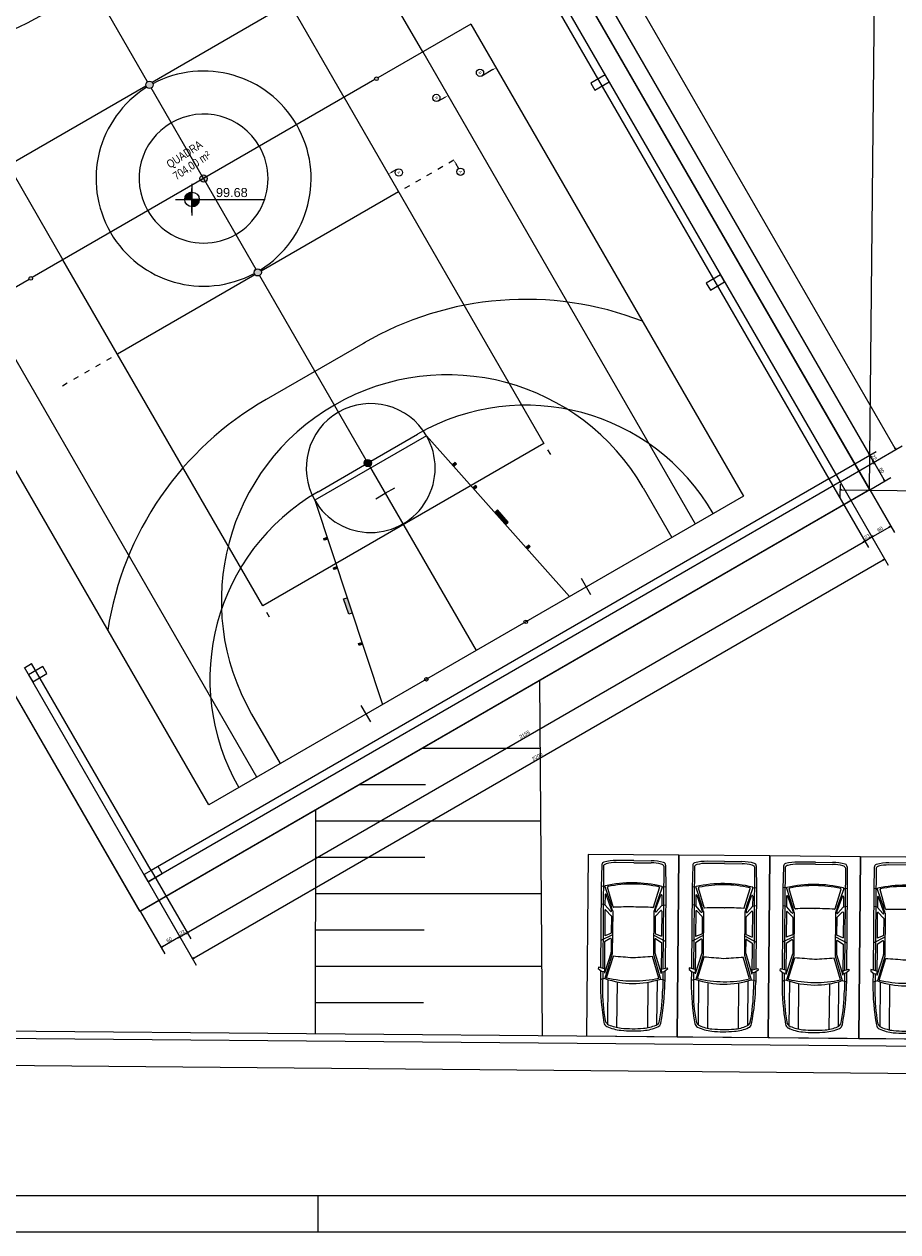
# Model space of a CAD drawing. Header units: millimetres. Extents: x -109 to 627, y -178 to 173.
# Tile 81 of 178: x 55 to 79, y 0 to 33. Entities that reach past the tile are written whole.
import ezdxf
from ezdxf import colors
from ezdxf.entities.mleader import LeaderData, LeaderLine
from ezdxf.enums import TextEntityAlignment as Align
from ezdxf.math import Vec2, Vec3

# ---------------------------------------------------------------- set-up
doc = ezdxf.new("R2010")
doc.units = ezdxf.units.MM
doc.layers.add('A-PAREDE', color=5, linetype='Continuous')
doc.layers.add('PENDOIS', color=2, linetype='Continuous')
doc.layers.add('ARQ - COTA_NÍVEL', color=2, linetype='Continuous', lineweight=5)
doc.layers.add('MURO', color=2, linetype='Continuous', lineweight=0)
doc.styles.add('Arial Narrow', font='ARIALN.TTF', dxfattribs={"height": 0.225})
doc.styles.add('Arial_2', font='arial.ttf', dxfattribs={"height": 0.15})
doc.styles.add('GULIM', font='Gulim.ttf')
doc.styles.get("Standard").update_dxf_attribs({"font": 'arial.ttf'})
doc.dimstyles.new('GULIM-100', dxfattribs={"dimtxt": 0.1, "dimasz": 0.05, "dimexe": 0.2, "dimexo": 0, "dimgap": 0.025, "dimtad": 1, "dimdec": 0, "dimlfac": 100, "dimzin": 12, "dimdsep": 46, "dimtxsty": 'GULIM', "dimblk": 'OPEN30', "dimcen": 0, "dimclrd": 152, "dimclre": 152, "dimclrt": 152, "dimaunit": 1, "dimadec": 0, "dimazin": 0, "dimtfac": 1.875, "dimtdec": 0, "dimtmove": 2, "dimatfit": 3, "dimldrblk": 'OPEN30', "dimfxl": 0, "dimtolj": 1, "dimtzin": 12, "dimlwd": -1, "dimarcsym": 0})

# ---------------------------------------------------------------- blocks, each defined once
blk = doc.blocks.new('_TagCircle')
at = {"color": 0, "linetype": 'ByBlock', "lineweight": -2, "transparency": 16777216}
blk.add_circle((0, 0), 0.125, dxfattribs=at)
at = {"layer": 'PENDOIS', "color": 0, "transparency": 16777216}
blk.add_attdef('TAGNUMBER', text='', height=0.09375, dxfattribs=at).set_placement((0, -0.046875), align=Align.CENTER)
blk = doc.blocks.new('_Open30')
at = {"color": 0, "linetype": 'ByBlock', "lineweight": -2}
for p, q in [((-1, 0.27), (0, 0)), ((0, 0), (-1, -0.27)), ((0, 0), (-1, 0))]:
    blk.add_line(p, q, dxfattribs=at)
blk = doc.blocks.new('*D689')
at = {"layer": 'A-PAREDE', "color": 152, "lineweight": -2, "transparency": 16777216}
for p, q in [((59.029, 9.11), (59.7, 7.949)), ((58.51, 8.809), (59.18, 7.648))]:
    blk.add_line(p, q, dxfattribs=at)
at = {"layer": 'A-PAREDE', "color": 152, "transparency": 16777216}
blk.add_line((59.556, 8.097), (59.123, 7.847), dxfattribs=at)
at = {"layer": 'Defpoints', "color": 0, "transparency": 16777216}
for p in [(59.029, 9.11), (58.51, 8.809), (59.08, 7.822)]:
    blk.add_point(p, dxfattribs=at)
at = {"layer": 'A-PAREDE', "color": 152, "transparency": 16777216, "xscale": 0.05, "yscale": 0.05, "zscale": 0.05}
for p, rotation in [((59.6, 8.122), 30.0088417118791), ((59.08, 7.822), 210.0088417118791)]:
    blk.add_blockref('_Open30', p, dxfattribs=dict(at, rotation=rotation))
at = {"layer": 'A-PAREDE', "color": 152, "transparency": 16777216, "insert": (59.302, 8.038), "char_height": 0.1, "attachment_point": 5, "rotation": 30.0088, "style": 'GULIM'}
blk.add_mtext('\\A1;60', dxfattribs=at)
blk = doc.blocks.new('*D854')
at = {"layer": 'A-PAREDE', "color": 152, "lineweight": -2, "transparency": 16777216}
for p, q in [((58.807, 9.945), (59.895, 8.061)), ((58.724, 9.637), (59.7, 7.949))]:
    blk.add_line(p, q, dxfattribs=at)
at = {"layer": 'A-PAREDE', "color": 152, "transparency": 16777216}
blk.add_line((59.643, 8.147), (59.751, 8.209), dxfattribs=at)
at = {"layer": 'Defpoints', "color": 0, "transparency": 16777216}
for p in [(58.807, 9.945), (58.724, 9.637), (59.794, 8.234)]:
    blk.add_point(p, dxfattribs=at)
at = {"layer": 'A-PAREDE', "color": 152, "transparency": 16777216, "xscale": 0.05, "yscale": 0.05, "zscale": 0.05}
for p, rotation in [((59.6, 8.122), 210.0088417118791), ((59.794, 8.234), 30.00884171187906)]:
    blk.add_blockref('_Open30', p, dxfattribs=dict(at, rotation=rotation))
at = {"layer": 'A-PAREDE', "color": 152, "transparency": 16777216, "insert": (59.659, 8.243), "char_height": 0.1, "attachment_point": 5, "rotation": 30.0088, "style": 'GULIM'}
blk.add_mtext('\\A1;22', dxfattribs=at)
blk = doc.blocks.new('*D855')
at = {"layer": 'A-PAREDE', "color": 152, "lineweight": -2, "transparency": 16777216}
for p, q in [((77.466, 20.725), (78.556, 18.839)), ((58.807, 9.945), (59.895, 8.061))]:
    blk.add_line(p, q, dxfattribs=at)
at = {"layer": 'A-PAREDE', "color": 152, "transparency": 16777216}
blk.add_line((59.838, 8.259), (78.412, 18.987), dxfattribs=at)
at = {"layer": 'Defpoints', "color": 0, "transparency": 16777216}
for p in [(77.466, 20.725), (78.456, 19.012), (58.807, 9.945)]:
    blk.add_point(p, dxfattribs=at)
at = {"layer": 'A-PAREDE', "color": 152, "transparency": 16777216, "xscale": 0.05, "yscale": 0.05, "zscale": 0.05}
for p, rotation in [((78.456, 19.012), 30.00884171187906), ((59.794, 8.234), 210.0088417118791)]:
    blk.add_blockref('_Open30', p, dxfattribs=dict(at, rotation=rotation))
at = {"layer": 'A-PAREDE', "color": 152, "transparency": 16777216, "insert": (69.087, 13.689), "char_height": 0.1, "attachment_point": 5, "rotation": 30.0088, "style": 'GULIM'}
blk.add_mtext('\\A1;2155', dxfattribs=at)
blk = doc.blocks.new('*D856')
at = {"layer": 'A-PAREDE', "color": 152, "lineweight": -2, "transparency": 16777216}
for p, q in [((77.466, 20.725), (78.556, 18.839)), ((77.774, 20.643), (78.751, 18.951))]:
    blk.add_line(p, q, dxfattribs=at)
at = {"layer": 'A-PAREDE', "color": 152, "transparency": 16777216}
blk.add_line((78.499, 19.037), (78.607, 19.1), dxfattribs=at)
at = {"layer": 'Defpoints', "color": 0, "transparency": 16777216}
for p in [(77.466, 20.725), (77.774, 20.643), (78.651, 19.125)]:
    blk.add_point(p, dxfattribs=at)
at = {"layer": 'A-PAREDE', "color": 152, "transparency": 16777216, "xscale": 0.05, "yscale": 0.05, "zscale": 0.05}
for p, rotation in [((78.456, 19.012), 210.0088417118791), ((78.651, 19.125), 30.00884171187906)]:
    blk.add_blockref('_Open30', p, dxfattribs=dict(at, rotation=rotation))
at = {"layer": 'A-PAREDE', "color": 152, "transparency": 16777216, "insert": (78.515, 19.134), "char_height": 0.1, "attachment_point": 5, "rotation": 30.0088, "style": 'GULIM'}
blk.add_mtext('\\A1;23', dxfattribs=at)
blk = doc.blocks.new('*D857')
at = {"layer": 'A-PAREDE', "color": 152, "lineweight": -2, "transparency": 16777216}
for p, q in [((77.774, 20.643), (78.751, 18.951)), ((78.593, 20.424), (79.27, 19.252))]:
    blk.add_line(p, q, dxfattribs=at)
at = {"layer": 'A-PAREDE', "color": 152, "transparency": 16777216}
blk.add_line((78.694, 19.15), (79.127, 19.4), dxfattribs=at)
at = {"layer": 'Defpoints', "color": 0, "transparency": 16777216}
for p in [(77.774, 20.643), (78.593, 20.424), (79.17, 19.425)]:
    blk.add_point(p, dxfattribs=at)
at = {"layer": 'A-PAREDE', "color": 152, "transparency": 16777216, "xscale": 0.05, "yscale": 0.05, "zscale": 0.05}
for p, rotation in [((79.17, 19.425), 30.00884171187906), ((78.651, 19.125), 210.0088417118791)]:
    blk.add_blockref('_Open30', p, dxfattribs=dict(at, rotation=rotation))
at = {"layer": 'A-PAREDE', "color": 152, "transparency": 16777216, "insert": (78.872, 19.341), "char_height": 0.1, "attachment_point": 5, "rotation": 30.0088, "style": 'GULIM'}
blk.add_mtext('\\A1;60', dxfattribs=at)
blk = doc.blocks.new('*D858')
at = {"layer": 'A-PAREDE', "color": 152, "lineweight": -2, "transparency": 16777216}
for p, q in [((77.774, 20.643), (79.101, 18.345)), ((58.724, 9.637), (60.05, 7.342))]:
    blk.add_line(p, q, dxfattribs=at)
at = {"layer": 'A-PAREDE', "color": 152, "transparency": 16777216}
blk.add_line((59.993, 7.541), (78.957, 18.493), dxfattribs=at)
at = {"layer": 'Defpoints', "color": 0, "transparency": 16777216}
for p in [(77.774, 20.643), (79.001, 18.518), (58.724, 9.637)]:
    blk.add_point(p, dxfattribs=at)
at = {"layer": 'A-PAREDE', "color": 152, "transparency": 16777216, "xscale": 0.05, "yscale": 0.05, "zscale": 0.05}
for p, rotation in [((79.001, 18.518), 30.00884171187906), ((59.95, 7.516), 210.0088417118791)]:
    blk.add_blockref('_Open30', p, dxfattribs=dict(at, rotation=rotation))
at = {"layer": 'A-PAREDE', "color": 152, "transparency": 16777216, "insert": (69.437, 13.083), "char_height": 0.1, "attachment_point": 5, "rotation": 30.0088, "style": 'GULIM'}
blk.add_mtext('\\A1;2200', dxfattribs=at)
blk = doc.blocks.new('*D860')
at = {"layer": 'A-PAREDE', "color": 152, "lineweight": -2, "transparency": 16777216}
for p, q in [((61.878, 48.156), (62.984, 48.795)), ((77.466, 20.725), (78.764, 21.475))]:
    blk.add_line(p, q, dxfattribs=at)
at = {"layer": 'A-PAREDE', "color": 152, "transparency": 16777216}
blk.add_line((62.836, 48.652), (78.565, 21.418), dxfattribs=at)
at = {"layer": 'Defpoints', "color": 0, "transparency": 16777216}
for p in [(61.878, 48.156), (78.59, 21.375), (77.466, 20.725)]:
    blk.add_point(p, dxfattribs=at)
at = {"layer": 'A-PAREDE', "color": 152, "transparency": 16777216, "xscale": 0.05, "yscale": 0.05, "zscale": 0.05}
for p, rotation in [((62.811, 48.695), 120.0088417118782), ((78.59, 21.375), 300.0088417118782)]:
    blk.add_blockref('_Open30', p, dxfattribs=dict(at, rotation=rotation))
at = {"layer": 'A-PAREDE', "color": 152, "transparency": 16777216, "insert": (70.767, 35.073), "char_height": 0.1, "attachment_point": 5, "rotation": 300.0088, "style": 'GULIM'}
blk.add_mtext('\\A1;3155', dxfattribs=at)
blk = doc.blocks.new('*D861')
at = {"layer": 'A-PAREDE', "color": 152, "lineweight": -2, "transparency": 16777216}
for p, q in [((77.466, 20.725), (78.764, 21.475)), ((77.774, 20.643), (78.876, 21.28))]:
    blk.add_line(p, q, dxfattribs=at)
at = {"layer": 'A-PAREDE', "color": 152, "transparency": 16777216}
blk.add_line((78.615, 21.331), (78.678, 21.223), dxfattribs=at)
at = {"layer": 'Defpoints', "color": 0, "transparency": 16777216}
for p in [(78.703, 21.18), (77.466, 20.725), (77.774, 20.643)]:
    blk.add_point(p, dxfattribs=at)
at = {"layer": 'A-PAREDE', "color": 152, "transparency": 16777216, "xscale": 0.05, "yscale": 0.05, "zscale": 0.05}
for p, rotation in [((78.59, 21.375), 120.0088417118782), ((78.703, 21.18), 300.0088417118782)]:
    blk.add_blockref('_Open30', p, dxfattribs=dict(at, rotation=rotation))
at = {"layer": 'A-PAREDE', "color": 152, "transparency": 16777216, "insert": (78.712, 21.315), "char_height": 0.1, "attachment_point": 5, "rotation": 300.0088, "style": 'GULIM'}
blk.add_mtext('\\A1;22', dxfattribs=at)
blk = doc.blocks.new('*D862')
at = {"layer": 'A-PAREDE', "color": 152, "lineweight": -2, "transparency": 16777216}
for p, q in [((77.774, 20.643), (78.876, 21.28)), ((78.593, 20.424), (79.176, 20.76))]:
    blk.add_line(p, q, dxfattribs=at)
at = {"layer": 'A-PAREDE', "color": 152, "transparency": 16777216}
blk.add_line((78.728, 21.137), (78.978, 20.704), dxfattribs=at)
at = {"layer": 'Defpoints', "color": 0, "transparency": 16777216}
for p in [(77.774, 20.643), (79.003, 20.66), (78.593, 20.424)]:
    blk.add_point(p, dxfattribs=at)
at = {"layer": 'A-PAREDE', "color": 152, "transparency": 16777216, "xscale": 0.05, "yscale": 0.05, "zscale": 0.05}
for p, rotation in [((78.703, 21.18), 120.0088417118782), ((79.003, 20.66), 300.0088417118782)]:
    blk.add_blockref('_Open30', p, dxfattribs=dict(at, rotation=rotation))
at = {"layer": 'A-PAREDE', "color": 152, "transparency": 16777216, "insert": (78.919, 20.958), "char_height": 0.1, "attachment_point": 5, "rotation": 300.0088, "style": 'GULIM'}
blk.add_mtext('\\A1;60', dxfattribs=at)
blk = doc.blocks.new('*D863')
at = {"layer": 'A-PAREDE', "color": 152, "lineweight": -2, "transparency": 16777216}
for p, q in [((61.765, 48.351), (63.478, 49.34)), ((77.774, 20.643), (79.482, 21.63))]:
    blk.add_line(p, q, dxfattribs=at)
at = {"layer": 'A-PAREDE', "color": 152, "transparency": 16777216}
blk.add_line((63.33, 49.197), (79.284, 21.573), dxfattribs=at)
at = {"layer": 'Defpoints', "color": 0, "transparency": 16777216}
for p in [(61.765, 48.351), (79.309, 21.53), (77.774, 20.643)]:
    blk.add_point(p, dxfattribs=at)
at = {"layer": 'A-PAREDE', "color": 152, "transparency": 16777216, "xscale": 0.05, "yscale": 0.05, "zscale": 0.05}
for p, rotation in [((63.305, 49.24), 120.0088417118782), ((79.309, 21.53), 300.0088417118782)]:
    blk.add_blockref('_Open30', p, dxfattribs=dict(at, rotation=rotation))
at = {"layer": 'A-PAREDE', "color": 152, "transparency": 16777216, "insert": (71.373, 35.423), "char_height": 0.1, "attachment_point": 5, "rotation": 300.0088, "style": 'GULIM'}
blk.add_mtext('\\A1;3200', dxfattribs=at)
blk = doc.blocks.new('Elevações de ponto - Cota de Nível 1-825078-NÍVEL 1')
at = {"layer": 'ARQ - COTA_NÍVEL'}
h = blk.add_hatch(color=256, dxfattribs=at)
edge = h.paths.add_edge_path(flags=0)
edge.add_line((0, 0.00228), (0, 0.00068))
edge.add_line((0, 0.00068), (-0.0016, 0.00068))
edge.add_arc((0, 0.00068), 0.0016, 90, 180, ccw=False)
h = blk.add_hatch(color=256, dxfattribs=at)
edge = h.paths.add_edge_path(flags=0)
edge.add_arc((0, 0.00068), 0.0016, 270, 360, ccw=False)
edge.add_line((0, -0.00092), (0, 0.00068))
edge.add_line((0, 0.00068), (0.0016, 0.00068))
for p, q in [((0, 0.00411), (0, -0.00284)), ((0, -0.00218), (0, 0.00308)), ((-0.00366, 0.00068), (0.016, 0.00068)), ((-0.0016, 0.00068), (0, 0.00068)), ((0, 0.00068), (0, 0.00228)), ((0.0016, 0.00068), (0, 0.00068)), ((0, 0.00068), (0, -0.00092))]:
    blk.add_line(p, q, dxfattribs=at)
blk.add_circle((0, 0.00068), 0.0016, dxfattribs=at)
for start, end in [(90, 180), (270, 360)]:
    blk.add_arc((0, 0.00068), 0.0016, start, end, dxfattribs=at)
blk = doc.blocks.new('*D906')
at = {"color": 152, "lineweight": -2, "transparency": 16777216}
for p, q in [((77.773, 20.575), (77.768, 20.225)), ((83.512, 20.492), (83.507, 20.142))]:
    blk.add_line(p, q, dxfattribs=at)
at = {"color": 152, "transparency": 16777216}
blk.add_line((77.82, 20.424), (83.46, 20.343), dxfattribs=at)
at = {"layer": 'Defpoints', "color": 0, "transparency": 16777216}
for p in [(77.774, 20.643), (83.51, 20.342), (83.513, 20.56)]:
    blk.add_point(p, dxfattribs=at)
at = {"color": 152, "transparency": 16777216, "xscale": 0.05, "yscale": 0.05, "zscale": 0.05}
for p, rotation in [((77.77, 20.425), 179.1742365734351), ((83.51, 20.342), 359.1742365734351)]:
    blk.add_blockref('_Open30', p, dxfattribs=dict(at, rotation=rotation))
at = {"color": 152, "transparency": 16777216, "insert": (80.641, 20.46), "char_height": 0.1, "attachment_point": 5, "rotation": 359.1742, "style": 'GULIM', "bg_fill": 3, "box_fill_scale": 1.1, "bg_fill_color": 256, "bg_fill_true_color": 13158600, "bg_fill_transparency": 0}
blk.add_mtext('\\A1;574', dxfattribs=at)
blk = doc.blocks.new('carro-planta')
at = {"color": 1}
for p, q in [((-4.572, 0.884), (-3.94, 0.895)), ((-4.543, 0.838), (-1.718, 0.838)), ((-3.972, 0.797), (-3.981, 0.895)), ((-3.965, 0.796), (-3.458, 0.623)), ((-3.412, 0.563), (-3.949, 0.722)), ((-3.94, 0.895), (-1.733, 0.895)), ((-3.328, 0.612), (-3.747, 0.76)), ((-3.742, 0.791), (-3.464, 0.791)), ((-3.464, 0.791), (-3.482, 0.895)), ((-3.288, 0.64), (-3.454, 0.787)), ((-3.167, 0.616), (-3.319, 0.763)), ((-3.308, 0.791), (-2.614, 0.791)), ((-2.681, 0.622), (-2.614, 0.791)), ((-2.641, 0.577), (-2.477, 0.895)), ((-2.542, 0.637), (-2.442, 0.791)), ((-2.442, 0.791), (-1.587, 0.791)), ((-2.156, 0.612), (-1.587, 0.791)), ((-2.113, 0.577), (-1.435, 0.774)), ((-1.458, 0.727), (-2.055, 0.548)), ((-1.748, 0.953), (-1.707, 0.959)), ((-1.706, 0.791), (-1.748, 0.953)), ((-1.707, 0.959), (-1.638, 0.872)), ((-1.656, 0.895), (-1.359, 0.895)), ((-1.638, 0.872), (-1.626, 0.791)), ((-1.633, 0.838), (-1.168, 0.838)), ((-1.435, 0.774), (-1.423, 0.838)), ((-1.423, 0.838), (-1.399, 0.895)), ((-0.178, 0.687), (-1.394, 0.687)), ((-4.688, 0.009), (-4.688, 0.484)), ((-4.63, 0.009), (-4.63, 0.49)), ((-3.322, 0.611), (-3.299, 0.611)), ((-3.302, 0.577), (-2.113, 0.577)), ((-3.156, 0.611), (-2.696, 0.611)), ((-2.528, 0.611), (-2.161, 0.611)), ((-0.093, 0.432), (-1.325, 0.432)), ((-4.688, 0.009), (-4.688, -0.467)), ((-4.63, 0.009), (-4.63, -0.472)), ((-3.412, 0.009), (-3.412, 0.014)), ((-1.377, 0.009), (-1.377, 0.014)), ((-3.965, -0.779), (-3.458, -0.606)), ((-3.412, -0.546), (-3.949, -0.704)), ((-3.328, -0.595), (-3.747, -0.742)), ((-3.288, -0.623), (-3.454, -0.77)), ((-3.322, -0.594), (-3.299, -0.594)), ((-3.167, -0.599), (-3.319, -0.746)), ((-3.302, -0.559), (-2.113, -0.559)), ((-3.156, -0.594), (-2.696, -0.594)), ((-2.681, -0.604), (-2.614, -0.774)), ((-2.641, -0.559), (-2.477, -0.878)), ((-2.542, -0.619), (-2.442, -0.774)), ((-2.528, -0.594), (-2.161, -0.594)), ((-2.156, -0.595), (-1.587, -0.774)), ((-2.113, -0.559), (-1.435, -0.756)), ((-1.458, -0.71), (-2.055, -0.53)), ((-0.093, -0.414), (-1.325, -0.414)), ((-4.572, -0.867), (-3.94, -0.878)), ((-4.543, -0.82), (-1.718, -0.82)), ((-3.972, -0.779), (-3.981, -0.877)), ((-3.94, -0.878), (-1.733, -0.878)), ((-3.742, -0.774), (-3.464, -0.774)), ((-3.464, -0.774), (-3.482, -0.878)), ((-3.308, -0.774), (-2.614, -0.774)), ((-2.442, -0.774), (-1.587, -0.774)), ((-1.706, -0.774), (-1.748, -0.936)), ((-1.748, -0.936), (-1.707, -0.942)), ((-1.707, -0.942), (-1.638, -0.855)), ((-1.656, -0.878), (-1.359, -0.878)), ((-1.638, -0.855), (-1.626, -0.774)), ((-1.633, -0.82), (-1.168, -0.82)), ((-1.435, -0.756), (-1.423, -0.82)), ((-1.423, -0.82), (-1.399, -0.878)), ((-0.178, -0.669), (-1.394, -0.669))]:
    blk.add_line(p, q, dxfattribs=at)
for centre, radius, start, end in [((-3.361, 0.484), 1.327, 164.805, 180), ((-4.573, 0.813), 0.0707, 88.9138, 164.805), ((-3.507, 0.49), 1.123, 165.6582, 180), ((-4.485, 0.74), 0.113, 120.581, 165.6582), ((-0.649, 0.003), 3.428, 166.8238, 179.9022), ((-0.649, 0.003), 3.395, 167.9892, 179.9022), ((-3.97, 0.781), 0.0163, 71.1682, 166.8238), ((-3.954, 0.706), 0.0163, 73.5215, 167.9892), ((-3.742, 0.775), 0.0163, 90, 250.6836), ((-3.464, 0.775), 0.0163, 48.3773, 90), ((-3.308, 0.775), 0.0163, 90, 225.8923), ((-4.548, 0.014), 3.171, 0, 12.992), ((-3.735, -0.003), 2.428, 0.2735, 18.6542), ((-1.359, -5.346), 6.242, 79.5097, 90), ((-1.168, -4.033), 4.87, 79.5442, 90), ((-0.314, 0.597), 0.163, 23.5086, 79.5442), ((-0.249, 0.65), 0.144, 24.7615, 79.5097), ((-1.2, 0.211), 1.191, 5.3251, 24.7615), ((-2.811, 2.521), 2.005, 251.1682, 255.8349), ((-3.417, 0.547), 0.0163, 357.6181, 73.5215), ((9.392, 0.014), 12.804, 177.6181, 180), ((-3.322, 0.628), 0.0163, 250.6836, 270), ((-3.299, 0.628), 0.0163, 270, 48.3773), ((-3.156, 0.628), 0.0163, 225.8923, 270), ((-2.696, 0.628), 0.0163, 270, 338.4911), ((-2.528, 0.628), 0.0163, 147.0848, 270), ((-2.161, 0.628), 0.0163, 270, 287.444), ((24.142, 2.189), 26.242, 183.5692, 184.7655), ((-1.2, 0.211), 1.129, 5.3251, 23.5086), ((-0.649, 0.014), 3.428, 180.0978, 193.1762), ((-0.649, 0.014), 3.395, 180.0978, 192.0108), ((9.392, 0.003), 12.804, 180, 182.3819), ((24.142, -2.171), 26.242, 175.2345, 176.4308), ((-4.548, 0.003), 3.171, 347.008, 0), ((-3.735, 0.02), 2.428, 341.3458, 359.7265), ((-3.279, 0.017), 3.217, 359.8481, 5.3251), ((-3.279, 0), 3.217, 354.6749, 0.1519), ((-3.279, 0.017), 3.279, 359.8481, 5.3251), ((-3.279, 0), 3.279, 354.6749, 0.1519), ((-1.2, -0.194), 1.129, 336.4914, 354.6749), ((-1.2, -0.194), 1.191, 335.2385, 354.6749), ((-3.361, -0.467), 1.327, 180, 195.195), ((-3.507, -0.472), 1.123, 180, 194.3418), ((-2.811, -2.504), 2.005, 104.1651, 108.8318), ((-3.417, -0.53), 0.0163, 286.4785, 2.3819), ((-3.322, -0.61), 0.0163, 90, 109.3164), ((-3.299, -0.61), 0.0163, 311.6227, 90), ((-3.156, -0.61), 0.0163, 90, 134.1077), ((-2.696, -0.61), 0.0163, 21.5089, 90), ((-2.528, -0.61), 0.0163, 90, 212.9152), ((-2.161, -0.61), 0.0163, 72.556, 90), ((-0.314, -0.579), 0.163, 280.4558, 336.4914), ((-4.573, -0.796), 0.0707, 195.195, 271.0862), ((-4.485, -0.722), 0.113, 194.3418, 239.419), ((-3.97, -0.763), 0.0163, 193.1762, 288.8318), ((-3.954, -0.689), 0.0163, 192.0108, 286.4785), ((-3.742, -0.758), 0.0163, 109.3164, 270), ((-3.464, -0.758), 0.0163, 270, 311.6227), ((-3.308, -0.758), 0.0163, 134.1077, 270), ((-1.359, 5.364), 6.242, 270, 280.4903), ((-1.168, 4.05), 4.87, 270, 280.4558), ((-0.249, -0.632), 0.144, 280.4903, 335.2385)]:
    blk.add_arc(centre, radius, start, end, dxfattribs=at)
blk = doc.blocks.new('*D983')
at = {"color": 152, "lineweight": -2, "transparency": 16777216}
for p, q in [((-16.208, 5.964), (-16.217, 5.014)), ((83.49, 5.08), (83.482, 4.13))]:
    blk.add_line(p, q, dxfattribs=at)
at = {"color": 152, "transparency": 16777216}
blk.add_line((-16.165, 5.213), (83.433, 4.33), dxfattribs=at)
at = {"layer": 'Defpoints', "color": 0, "transparency": 16777216}
for p in [(-16.208, 5.964), (83.49, 5.08), (83.483, 4.33)]:
    blk.add_point(p, dxfattribs=at)
at = {"color": 152, "transparency": 16777216, "xscale": 0.05, "yscale": 0.05, "zscale": 0.05}
for p, rotation in [((-16.215, 5.214), 179.4919130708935), ((83.483, 4.33), 359.4919130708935)]:
    blk.add_blockref('_Open30', p, dxfattribs=dict(at, rotation=rotation))
at = {"color": 152, "transparency": 16777216, "insert": (33.635, 4.848), "char_height": 0.1, "attachment_point": 5, "rotation": 359.4919, "style": 'GULIM'}
blk.add_mtext('\\A1;10000', dxfattribs=at)

msp = doc.modelspace()

# ---------------------------------------------------------------- hatches: boundary and pattern name
h = msp.add_hatch()
h.set_pattern_fill('_USER', color=1, scale=2, pattern_type=0)
h.set_pattern_definition([(0, (-25.5503, -98.689), (0, 2), [])])
h.paths.add_polyline_path([(69.50726, 15.17425), (66.36929, 13.36125), (66.29999, 5.43001), (69.57985, 5.40135)])
h.paths.add_polyline_path([(68.97621, 13.51796), (69.2907, 13.6996), (69.1975, 13.86097), (68.883, 13.67933)], flags=24)
h.paths.add_polyline_path([(69.32649, 12.91168), (69.64098, 13.09332), (69.54778, 13.25469), (69.23329, 13.07305)], flags=9)
h = msp.add_hatch()
h.set_pattern_fill('_USER', color=1, pattern_type=0)
h.set_pattern_definition([(0, (-25.5503, -98.689), (0, 1), [])])
h.paths.add_polyline_path([(66.36929, 13.36125), (63.34379, 11.61323), (63.33041, 5.45596), (66.29999, 5.43001)])
at = {"layer": 'A-PAREDE'}
h = msp.add_hatch(color=252, dxfattribs=at)
h.dxf.hatch_style = 1
h.paths.add_polyline_path([(60.25036, 28.98914), (60.20035, 29.07574, 0.41421356), (60.16376, 28.93913)])
h.paths.add_polyline_path([(60.33695, 29.03915, 0.41421356), (60.20035, 29.07574), (60.25036, 28.98914)])
h.paths.add_polyline_path([(60.33695, 29.03915), (60.25036, 28.98914), (60.30037, 28.90255, 0.41421356)])
h.paths.add_polyline_path([(60.30037, 28.90255), (60.25036, 28.98914), (60.16376, 28.93913, 0.41421356)])
h.paths.add_polyline_path([(58.80998, 31.48306, 1), (58.70995, 31.65625, 1)])
h.paths.add_polyline_path([(61.69074, 26.49522, 1), (61.79076, 26.32203, 1)])
h.paths.add_polyline_path([(55.46698, 26.28421, 1), (55.51699, 26.19762, 1)])
h.paths.add_polyline_path([(64.98373, 31.78067, 1), (65.03374, 31.69407, 1)])
h = msp.add_hatch(color=252, dxfattribs=at)
h.dxf.hatch_style = 1
h.paths.add_polyline_path([(64.82157, 21.07439, 1), (64.72154, 21.24758, 1)])
h.paths.add_polyline_path([(63.66745, 19.06878), (63.65173, 19.11624), (63.55744, 19.08502), (63.57251, 19.03734)])
h.paths.add_polyline_path([(67.21021, 21.13832), (67.17646, 21.1752), (67.10229, 21.10913), (67.13555, 21.0718)])
h.paths.add_polyline_path([(58.70995, 31.65625, 1), (58.80998, 31.48306, 1)])
h = msp.add_hatch(color=252, dxfattribs=at)
h.dxf.hatch_style = 1
h.paths.add_polyline_path([(64.82157, 21.07439, 1), (64.72154, 21.24758, 1)])
h = msp.add_hatch(color=252, dxfattribs=at)
h.dxf.hatch_style = 1
h.paths.add_polyline_path([(67.21021, 21.13832), (67.17646, 21.1752), (67.10229, 21.10913), (67.13555, 21.0718)])
h = msp.add_hatch(color=252, dxfattribs=at)
h.dxf.hatch_style = 1
h.paths.add_polyline_path([(67.77564, 20.50366), (67.74188, 20.54054), (67.66772, 20.47447), (67.70097, 20.43714)])
h = msp.add_hatch(color=252, dxfattribs=at)
h.dxf.hatch_style = 1
h.paths.add_polyline_path([(68.34107, 19.869), (68.2664, 19.80248), (68.56574, 19.46649), (68.64041, 19.53301)])
h = msp.add_hatch(color=252, dxfattribs=at)
h.dxf.hatch_style = 1
h.paths.add_polyline_path([(63.55744, 19.08502), (63.57251, 19.03734), (63.66745, 19.06878), (63.65173, 19.11624)])
h = msp.add_hatch(color=252, dxfattribs=at)
h.dxf.hatch_style = 1
h.paths.add_polyline_path([(69.23909, 18.86101), (69.20533, 18.8979), (69.13117, 18.83182), (69.16442, 18.79449)])
h = msp.add_hatch(color=252, dxfattribs=at)
h.dxf.hatch_style = 1
h.paths.add_polyline_path([(63.8246, 18.2781), (63.83968, 18.23042), (63.93461, 18.26186), (63.9189, 18.30932)])
h = msp.add_hatch(color=252, dxfattribs=at)
h.dxf.hatch_style = 1
h.paths.add_polyline_path([(64.20178, 17.45493), (64.10685, 17.4235), (64.24829, 16.99631), (64.34322, 17.02774)])
h = msp.add_hatch(color=252, dxfattribs=at)
h.dxf.hatch_style = 1
h.paths.add_polyline_path([(64.6261, 16.17336), (64.61039, 16.22082), (64.51609, 16.1896), (64.53117, 16.14193)])

# ---------------------------------------------------------------- linework, layer by layer
at = {"linetype": 'Continuous'}
msp.add_line((-16.21151, 5.951), (83.48997, 5.0798), dxfattribs=at)
at = {"color": 1}
msp.add_line((63.4, 1), (63.4, 0), dxfattribs=at)
at = {"color": 2}
for points in [[(-31.6, 0), (118.9, 0), (118.9, 89.1), (-31.6, 89.1)], [(73.33693, 10.36871), (70.83703, 10.39056), (70.79334, 5.39075), (73.29324, 5.3689)], [(75.83684, 10.34687), (73.33693, 10.36871), (73.29324, 5.3689), (75.79315, 5.34706)], [(78.33674, 10.32502), (75.83684, 10.34687), (75.79315, 5.34706), (78.29305, 5.32521)], [(80.83664, 10.30318), (78.33674, 10.32502), (78.29305, 5.32521), (80.79296, 5.30337)]]:
    msp.add_lwpolyline(points, close=True, dxfattribs=at)
at = {"color": 6}
msp.add_lwpolyline([(-29.1, 1), (117.9, 1), (117.9, 88.1), (-29.1, 88.1)], close=True, dxfattribs=at)
at = {"color": 2}
for points in [[(69.57985, 5.40135), (69.50725, 15.17611)], [(63.33041, 5.45596), (63.34379, 11.61637)]]:
    msp.add_lwpolyline(points, dxfattribs=at)
at = {"layer": 'A-PAREDE', "color": 252}
for p, q in [((66.286, 32.47506), (58.78402, 45.46426)), ((64.12114, 31.22473), (58.61968, 40.75014)), ((58.70995, 31.65625), (55.77917, 36.7307)), ((50.87812, 36.27896), (56.37958, 26.75355)), ((62.62074, 33.82257), (58.83481, 31.63598)), ((67.6109, 33.24027), (65.05203, 31.76238)), ((67.6109, 33.24027), (65.05203, 31.76238)), ((67.6109, 33.24027), (75.11289, 20.25108)), ((66.286, 32.47506), (73.78799, 19.48587)), ((64.96543, 31.71236), (55.53528, 26.26592)), ((64.96543, 31.71236), (55.53528, 26.26592)), ((58.66512, 31.53798), (54.87918, 29.35139)), ((60.25036, 28.98914), (58.80998, 31.48306)), ((64.12114, 31.22473), (69.62259, 21.69933)), ((66.70397, 29.25206), (66.83386, 29.32708)), ((67.00705, 29.42711), (67.13694, 29.50213)), ((60.25036, 28.98914), (61.69074, 26.49522)), ((66.0978, 28.90197), (66.2277, 28.97699)), ((66.40089, 29.07701), (66.53078, 29.15203)), ((65.62153, 28.6269), (61.8356, 26.44031)), ((65.79472, 28.72692), (65.92462, 28.80194)), ((61.88104, 17.22814), (56.37958, 26.75355)), ((61.66591, 26.3423), (57.87998, 24.15571)), ((61.79076, 26.32203), (64.72154, 21.24758)), ((55.44869, 26.21591), (52.88982, 24.73802)), ((55.44869, 26.21591), (52.88982, 24.73802)), ((61.7167, 12.51403), (54.21471, 25.50322)), ((60.3918, 11.74883), (52.88982, 24.73802)), ((61.91767, 22.87889), (64.70973, 24.49146)), ((57.70679, 24.05569), (57.5769, 23.98067)), ((57.10063, 23.70559), (56.97073, 23.63057)), ((57.40371, 23.88064), (57.27381, 23.80562)), ((56.49446, 23.3555), (56.36457, 23.28048)), ((56.79754, 23.53055), (56.66765, 23.45553)), ((64.85815, 21.211), (66.13975, 21.9512)), ((69.62259, 21.69933), (61.88104, 17.22814)), ((66.38863, 21.91017), (63.31452, 20.1347)), ((66.38863, 21.91017), (70.32853, 17.48784)), ((69.72262, 21.52614), (69.79764, 21.39625)), ((63.40336, 20.37078), (64.68496, 21.11098)), ((64.82157, 21.07439), (67.75234, 15.99995)), ((67.17646, 21.1752), (67.10229, 21.10913)), ((67.13555, 21.0718), (67.21021, 21.13832)), ((67.21021, 21.13832), (67.17646, 21.1752)), ((64.9919, 20.17964), (65.25168, 20.32968)), ((65.25168, 20.32968), (65.51147, 20.47972)), ((67.74188, 20.54054), (67.66772, 20.47447)), ((67.70097, 20.43714), (67.77564, 20.50366)), ((67.77564, 20.50366), (67.74188, 20.54054)), ((72.35515, 20.47714), (73.14286, 19.11327)), ((75.11289, 20.25108), (60.3918, 11.74883)), ((63.31452, 20.1347), (65.17615, 14.51206)), ((68.34057, 19.86855), (68.2664, 19.80248)), ((68.64041, 19.53301), (68.34107, 19.869)), ((68.56574, 19.46649), (68.64041, 19.53301)), ((63.55744, 19.08502), (63.65173, 19.11624)), ((63.57251, 19.03734), (63.55744, 19.08502)), ((63.66745, 19.06878), (63.57251, 19.03734)), ((69.20533, 18.8979), (69.13117, 18.83182)), ((69.16442, 18.79449), (69.23909, 18.86101)), ((69.23909, 18.86101), (69.20533, 18.8979)), ((63.8246, 18.2781), (63.9189, 18.30932)), ((63.83968, 18.23042), (63.8246, 18.2781)), ((63.93461, 18.26186), (63.83968, 18.23042)), ((70.64471, 17.99013), (70.90559, 17.53842)), ((64.24829, 16.99631), (64.10685, 17.4235)), ((64.10749, 17.42371), (64.20178, 17.45493)), ((61.98106, 17.05495), (62.05608, 16.92506)), ((64.34322, 17.02774), (64.24829, 16.99631)), ((64.51609, 16.1896), (64.61039, 16.22082)), ((64.53117, 16.14193), (64.51609, 16.1896)), ((64.6261, 16.17336), (64.53117, 16.14193)), ((64.58308, 14.4892), (64.84397, 14.03749)), ((61.57412, 14.25049), (62.36183, 12.88663))]:
    msp.add_line(p, q, dxfattribs=at)
at = {"layer": 'A-PAREDE', "color": 4}
msp.add_line((55.31755, 15.52808), (55.51486, 15.64208), dxfattribs=at)
at = {"layer": 'A-PAREDE', "color": 252}
for points in [[(78.58877, 20.4212), (58.49878, 8.8181), (41.89434, 37.56758), (61.98434, 49.17068)], [(78.59321, 20.42376), (58.505, 8.81756), (41.89613, 37.56448), (61.98434, 49.17068)]]:
    msp.add_lwpolyline(points, close=True, dxfattribs=at)
at = {"layer": 'A-PAREDE', "color": 4}
for points in [[(45.24849, 38.8084), (61.76498, 48.351), (77.77353, 20.64313), (58.72437, 9.63725), (55.32004, 15.52952)], [(45.36102, 38.61356), (61.68271, 48.04362), (77.46615, 20.72539), (58.80663, 9.94463), (55.51486, 15.64208)]]:
    msp.add_lwpolyline(points, dxfattribs=at)
for points in [[(70.91295, 31.61811), (71.02548, 31.42327), (71.41515, 31.64833), (71.30262, 31.84317)], [(74.09214, 26.11551), (74.20467, 25.92067), (74.59435, 26.14573), (74.48182, 26.34057)], [(55.43259, 15.33473), (55.54512, 15.13989), (55.9348, 15.36495), (55.82227, 15.55979)], [(58.61179, 9.83214), (58.72432, 9.6373), (59.11399, 9.86236), (59.00146, 10.0572)]]:
    msp.add_lwpolyline(points, close=True, dxfattribs=at)
at = {"layer": 'A-PAREDE', "color": 252}
for centre, radius in [((58.75997, 31.56965), 0.1), ((65.00873, 31.73737), 0.05), ((65.00873, 31.73737), 0.05), ((60.25036, 28.98914), 0.1), ((55.49198, 26.24091), 0.05), ((55.49198, 26.24091), 0.05), ((61.74075, 26.40863), 0.1), ((64.77156, 21.16099), 0.1), ((69.12054, 16.79016), 0.05), ((66.38415, 15.20974), 0.05)]:
    msp.add_circle(centre, radius, dxfattribs=at)
for centre, radius, start, end in [((51.38018, 41.18812), 8.87498, 248.77405, 300.216359), ((60.25036, 28.98914), 2.95999, 30.008842, 118.118542), ((60.25036, 28.98914), 2.95999, 121.899141, 210.008842), ((60.25036, 28.98914), 1.775, 30.008842, 210.008842), ((60.25036, 28.98914), 2.95999, 301.899141, 30.008842), ((60.25036, 28.98914), 1.775, 210.008842, 30.008842), ((60.25036, 28.98914), 2.95999, 210.008842, 298.118542), ((69.12054, 16.79016), 8.87498, 68.77405, 120.216359), ((66.96464, 17.36382), 6.22498, 30.008842, 210.008842), ((66.38415, 15.20974), 8.87498, 119.801325, 171.243633), ((64.85158, 21.02244), 1.775, 30.008842, 210.008842), ((69.12054, 16.79016), 5.95999, 30.008842, 120.008842), ((64.85158, 21.02244), 1.775, 210.008842, 30.008842), ((66.38415, 15.20974), 5.95999, 120.008842, 210.008842)]:
    msp.add_arc(centre, radius, start, end, dxfattribs=at)
at = {"layer": 'MURO', "color": 2, "linetype": 'ByBlock'}
msp.add_line((78.58877, 20.4212), (78.74173, 36.46011), dxfattribs=at)
at = {"layer": 'MURO', "color": 4, "linetype": 'ByBlock'}
for p, q in [((-16.01693, 6.14931), (83.29286, 5.28153)), ((-16.21151, 5.951), (83.48997, 5.0798))]:
    msp.add_line(p, q, dxfattribs=at)

# ---------------------------------------------------------------- block references
at = {"color": 2, "rotation": 269.4993539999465}
for p in [(72.0446, 5.52982), (74.5445, 5.50798), (77.04441, 5.48613), (79.54431, 5.46429)]:
    msp.add_blockref('carro-planta', p, dxfattribs=at)
at = {"layer": 'ARQ - COTA_NÍVEL', "xscale": 124.9999999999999, "yscale": 124.9999999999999, "zscale": 124.9999999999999}
msp.add_blockref('Elevações de ponto - Cota de Nível 1-825078-NÍVEL 1', (59.93096, 28.33204), dxfattribs=at)

# ---------------------------------------------------------------- texts
at = {"layer": 'A-PAREDE', "color": 2, "insert": (59.66071, 29.75158), "char_height": 0.225, "width": 1.9756124, "attachment_point": 2, "rotation": 33.382356, "line_spacing_factor": 0.974696, "style": 'Arial Narrow'}
msp.add_mtext('QUADRA\\P704,00 m²', dxfattribs=at)
at = {"layer": 'ARQ - COTA_NÍVEL', "insert": (60.59174, 28.73087), "char_height": 0.25, "width": 0.8141331, "attachment_point": 1, "line_spacing_factor": 0.941778, "style": 'Arial_2'}
msp.add_mtext('99.68', dxfattribs=at)

# ---------------------------------------------------------------- dimensions: what is measured, and where the dimension line sits
dim = msp.add_aligned_dim(p1=(-16.20824, 5.96392), p2=(83.48997, 5.0798), distance=-0.7502, text='10000', dimstyle='GULIM-100')
dim.commit()
dim.dimension.update_dxf_attribs({"geometry": '*D983', "text_midpoint": (33.63489, 4.84808)})
at = {"layer": 'A-PAREDE'}
for base, p1, p2, angle, picture, middle in [((79.30902, 21.52996), (61.76498, 48.351), (77.77353, 20.64313), 300.008842, '*D863', (71.37293, 35.42327)), ((78.59035, 21.37467), (61.87754, 48.15618), (77.46615, 20.72539), 300.008842, '*D860', (70.76689, 35.07323)), ((78.70286, 21.17987), (77.46615, 20.72539), (77.77353, 20.64313), 300.008842, '*D861', (78.71166, 21.31485)), ((79.00289, 20.66038), (77.77353, 20.64313), (78.59321, 20.42376), 300.008842, '*D862', (78.91892, 20.95826)), ((79.00063, 18.51849), (58.72433, 9.63731), (77.77353, 20.64313), 30.008842, '*D858', (69.43705, 13.08306)), ((78.45566, 19.0121), (58.80661, 9.94466), (77.46615, 20.72539), 30.008842, '*D855', (69.08686, 13.68932)), ((78.65053, 19.12465), (77.46615, 20.72539), (77.77353, 20.64313), 30.008842, '*D856', (78.51496, 19.13442)), ((79.17018, 19.42478), (77.77353, 20.64313), (78.59321, 20.42376), 30.008842, '*D857', (78.87221, 19.34076)), ((59.79448, 8.23422), (58.72433, 9.63731), (58.80661, 9.94466), 30.008842, '*D854', (59.6595, 8.24303))]:
    dim = msp.add_linear_dim(base=base, p1=p1, p2=p2, angle=angle, dimstyle='GULIM-100', dxfattribs=at)
    dim.commit()
    dim.dimension.update_dxf_attribs({"geometry": picture, "text_midpoint": middle})
at = {"layer": 'A-PAREDE', "color": 252}
dim = msp.add_linear_dim(base=(59.0801, 7.82163), p1=(59.0291, 9.10962), p2=(58.50957, 8.80946), angle=30.008842, dimstyle='GULIM-100', dxfattribs=at)
dim.commit()
dim.dimension.update_dxf_attribs({"geometry": '*D689', "text_midpoint": (59.30174, 8.03771)})

# ---------------------------------------------------------------- leaders
ml = msp.add_multileader_block('Standard', dxfattribs=at)
ml.set_content('_TagCircle', color=252, scale=0.799998)
ml.set_attribute('TAGNUMBER', 'B', width=0)
ml.set_leader_properties(color=256)
ml.build(insert=Vec2(0, 0))
ml.multileader.update_dxf_attribs({"text_left_attachment_type": 2, "text_right_attachment_type": 2, "dogleg_length": 0.36, "arrow_head_size": 0.1})
ctx = ml.context
ctx.base_point, ctx.char_height, ctx.arrow_head_size, ctx.landing_gap_size, ctx.plane_origin, ctx.plane_x_axis, ctx.plane_y_axis = Vec3(67.81044, 31.98924), 0.1525, 0.1, 0.02, Vec3(68.30445, 32.03943), Vec3(0.50013364, -0.86594823), Vec3(0.86594823, 0.50013364)
ctx.left_attachment, ctx.right_attachment = 2, 2
notes = []
notes.append((ctx, [(0, (1, 1, 0), (67.91227, 31.81293), (-0.50013364, 0.86594823), 0.0036, [(0, [(68.30445, 32.03943)], 0, [])])]))
ctx.block.insert, ctx.block.rotation = Vec3(67.86046, 31.90264), 5.23614207
ml = msp.add_multileader_block('Standard', dxfattribs=at)
ml.set_content('_TagCircle', color=252, scale=0.799998)
ml.set_attribute('TAGNUMBER', 'R', width=0)
ml.set_leader_properties(color=256)
ml.build(insert=Vec2(0, 0))
ml.multileader.update_dxf_attribs({"text_left_attachment_type": 2, "text_right_attachment_type": 2, "dogleg_length": 0.36, "arrow_head_size": 0.1})
ctx = ml.context
ctx.base_point, ctx.char_height, ctx.arrow_head_size, ctx.landing_gap_size, ctx.plane_origin, ctx.plane_x_axis, ctx.plane_y_axis = Vec3(66.60934, 31.29553), 0.1525, 0.1, 0.02, Vec3(66.97955, 31.27423), Vec3(0.50013364, -0.86594823), Vec3(0.86594823, 0.50013364)
ctx.left_attachment, ctx.right_attachment = 2, 2
notes.append((ctx, [(0, (1, 1, 0), (66.71116, 31.11922), (-0.50013364, 0.86594823), 0.0036, [(0, [(66.97955, 31.27423)], 0, [])])]))
ctx.block.insert, ctx.block.rotation = Vec3(66.65935, 31.20894), 5.23614207
ml = msp.add_multileader_block('Standard', dxfattribs=at)
ml.set_content('_TagCircle', color=252, scale=0.799998)
ml.set_attribute('TAGNUMBER', 'A', width=0)
ml.set_leader_properties(color=256)
ml.build(insert=Vec2(0, 0))
ml.multileader.update_dxf_attribs({"text_left_attachment_type": 2, "text_right_attachment_type": 2, "dogleg_length": 0.36, "arrow_head_size": 0.1})
ctx = ml.context
ctx.base_point, ctx.char_height, ctx.arrow_head_size, ctx.landing_gap_size, ctx.plane_origin, ctx.plane_x_axis, ctx.plane_y_axis = Vec3(65.57537, 29.24355), 0.1525, 0.1, 0.02, Vec3(65.34112, 29.11242), Vec3(0.50013364, -0.86594823), Vec3(0.86594823, 0.50013364)
ctx.left_attachment, ctx.right_attachment = 2, 2
notes.append((ctx, [(0, (1, 1, 0), (65.57357, 29.24667), (0.50013364, -0.86594823), 0.0036, [(0, [(65.34112, 29.11242)], 0, [])])]))
ctx.block.insert, ctx.block.rotation = Vec3(65.62538, 29.15696), 5.23614207
ml = msp.add_multileader_block('Standard', dxfattribs=at)
ml.set_content('_TagCircle', color=252, scale=0.799998)
ml.set_attribute('TAGNUMBER', 'A', width=0)
ml.set_leader_properties(color=256)
ml.build(insert=Vec2(0, 0))
ml.multileader.update_dxf_attribs({"text_left_attachment_type": 2, "text_right_attachment_type": 2, "dogleg_length": 0.36, "arrow_head_size": 0.1})
ctx = ml.context
ctx.base_point, ctx.char_height, ctx.arrow_head_size, ctx.landing_gap_size, ctx.plane_origin, ctx.plane_x_axis, ctx.plane_y_axis = Vec3(67.27372, 29.26531), 0.1525, 0.1, 0.02, Vec3(67.13694, 29.50213), Vec3(0.50013364, -0.86594823), Vec3(0.86594823, 0.50013364)
ctx.left_attachment, ctx.right_attachment = 2, 2
notes.append((ctx, [(0, (1, 1, 0), (67.27192, 29.26843), (0.50013364, -0.86594823), 0.0036, [(0, [(67.13694, 29.50213)], 0, [])])]))
ctx.block.insert, ctx.block.rotation = Vec3(67.32373, 29.17871), 5.23614207
for ctx, leaders in notes:
    for number, flags, end, landing, length, lines in leaders:
        leader = LeaderData()
        leader.index, (leader.has_last_leader_line, leader.has_dogleg_vector, leader.attachment_direction) = number, flags
        leader.last_leader_point, leader.dogleg_vector, leader.dogleg_length = Vec3(end), Vec3(landing), length
        for number, points, colour, breaks in lines:
            line = LeaderLine()
            line.index, line.vertices, line.color, line.breaks = number, Vec3.list(points), colors.encode_raw_color(colour), breaks
            leader.lines.append(line)
        ctx.leaders.append(leader)

# ---------------------------------------------------------------- next in the draw order: dimensions: what is measured, and where the dimension line sits
dim = msp.add_aligned_dim(p1=(77.77353, 20.64313), p2=(83.51308, 20.5604), distance=-0.21825, dimstyle='GULIM-100', override={"dimfxl": 0.15, "dimfxlon": 1, "dimtfill": 1, "dimtfillclr": 256, "dimarcsym": 2})
dim.commit()
dim.dimension.update_dxf_attribs({"geometry": '*D906', "text_midpoint": (80.64126, 20.45993)})

doc.saveas('drawing.dxf')
